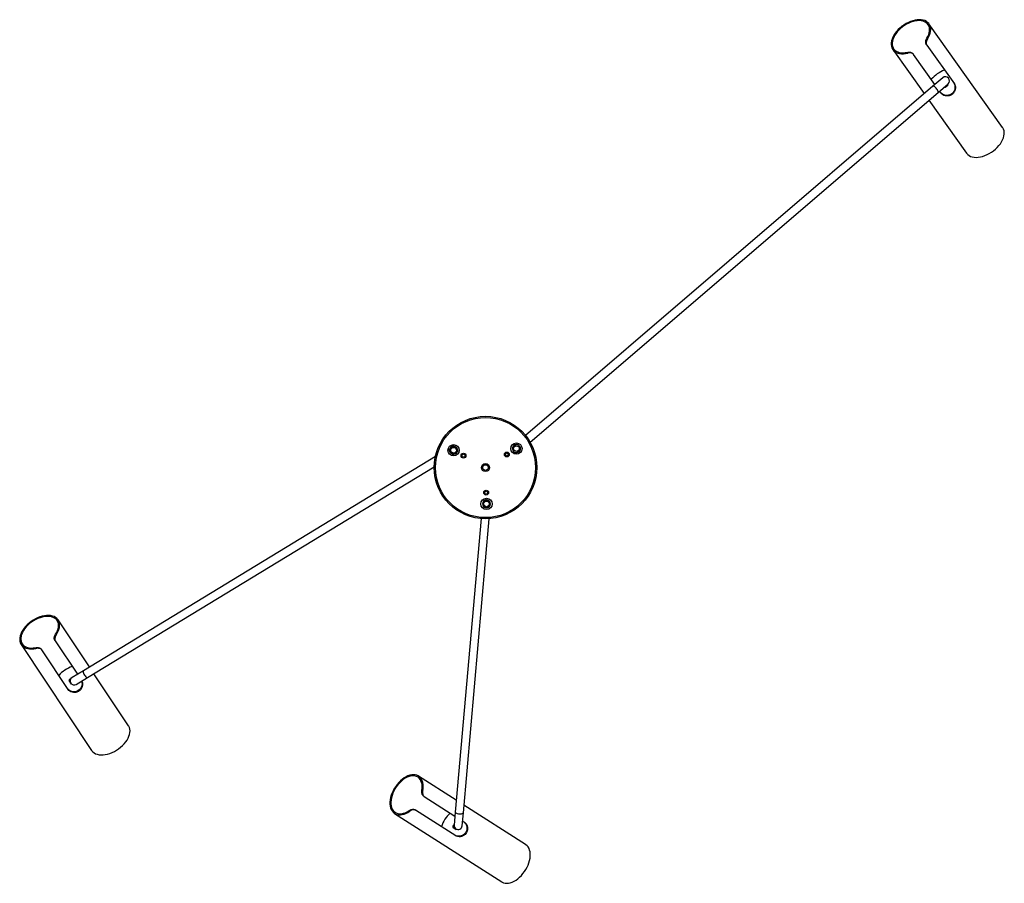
# Model space of a CAD drawing. Header units: millimetres. Extents: x 261 to 1081, y 377 to 768.
# Tile 3 of 4: x 536 to 780, y 554 to 768. Entities that reach past the tile are written whole.
import ezdxf

# ---------------------------------------------------------------- set-up
doc = ezdxf.new("R2010")
doc.units = ezdxf.units.MM

msp = doc.modelspace()

# ---------------------------------------------------------------- linework, layer by layer
at = {"color": 7, "linetype": 'Continuous', "lineweight": 25}
for p, q in [((779.27, 740.87), (761.02, 766.55)), ((760.46, 761.3), (760.34, 761.47)), ((760.46, 761.3), (767.3, 751.68)), ((760.5, 762.97), (760.63, 762.78)), ((752.06, 760.18), (759.82, 749.25)), ((755.74, 759.31), (755.61, 759.49)), ((757.08, 759.15), (757.2, 758.99)), ((762.49, 751.54), (757.2, 758.99)), ((764.44, 753.21), (761.96, 751.09)), ((763.26, 749.57), (765.74, 751.69)), ((765.73, 751.47), (765.64, 751.6)), ((761.96, 751.09), (661.06, 664.54)), ((662.19, 662.88), (763.26, 749.57)), ((764.04, 749.36), (763.65, 749.9)), ((764.72, 750.82), (764.75, 750.77)), ((760.99, 747.61), (770.31, 734.5)), ((643.3, 661.86), (642.34, 661.28)), ((643.33, 661.88), (643.3, 661.86)), ((657.82, 661.38), (657.84, 661.52)), ((657.82, 661.38), (657.9, 661.38)), ((657.84, 661.52), (657.88, 661.55)), ((657.85, 661.38), (657.88, 661.55)), ((657.9, 661.38), (657.93, 661.59)), ((658.75, 662.3), (657.93, 661.59)), ((658.88, 660.31), (659.8, 661.09)), ((638.74, 659.33), (551.52, 606.27)), ((643.28, 659.98), (644.02, 660.43)), ((644.21, 660.65), (644.16, 660.52)), ((552.56, 604.56), (638.45, 656.81)), ((650.69, 648.29), (650.58, 647.11)), ((652.06, 647.02), (652.1, 647.06)), ((652.1, 647.06), (652.19, 648.09)), ((652.15, 648.24), (652.2, 648.19)), ((650.06, 643.95), (643.66, 571.24)), ((645.66, 571.07), (652.07, 643.93)), ((553.03, 607.19), (545.28, 618.85)), ((544.65, 615.28), (544.77, 615.1)), ((536.12, 612.76), (553.55, 586.53)), ((544.55, 613.63), (544.44, 613.79)), ((544.55, 613.63), (550.04, 605.37)), ((539.78, 611.78), (539.65, 611.96)), ((541.11, 611.58), (541.22, 611.41)), ((547.76, 601.57), (541.22, 611.41)), ((551.52, 606.27), (548.74, 604.58)), ((562.71, 592.61), (554.14, 605.52)), ((547.93, 603.85), (548.51, 602.96)), ((548.51, 602.96), (548.59, 602.98)), ((549.78, 602.87), (552.56, 604.56)), ((643.92, 574.17), (634.54, 580.16)), ((635.41, 576.64), (635.59, 576.52)), ((635.99, 575.08), (635.82, 575.19)), ((635.99, 575.08), (643.57, 570.24)), ((628.63, 570.89), (655.17, 553.93)), ((632.37, 571.46), (632.18, 571.58)), ((633.67, 571.82), (633.83, 571.71)), ((643.79, 565.35), (633.83, 571.71)), ((643.66, 571.24), (643.38, 568)), ((645.37, 567.82), (645.66, 571.07)), ((661.09, 563.2), (645.82, 572.96)), ((645.48, 569.02), (645.94, 568.73)), ((643.03, 567.5), (643.92, 566.93)), ((643.92, 566.93), (644, 566.98))]:
    msp.add_line(p, q, dxfattribs=at)
at = {"color": 7, "linetype": 'Continuous', "lineweight": 25, "flags": 128}
for points in [[(760.63, 762.78), (760.91, 763.26), (761.13, 763.74), (761.3, 764.22), (761.4, 764.68), (761.44, 765.13), (761.41, 765.55), (761.32, 765.95), (761.17, 766.31), (760.96, 766.64), (760.69, 766.92), (760.37, 767.15), (760, 767.34), (759.58, 767.47), (759.12, 767.55), (758.64, 767.58), (758.12, 767.55), (757.58, 767.47), (757.03, 767.33), (756.47, 767.15), (755.92, 766.91), (755.37, 766.63), (754.84, 766.3), (754.33, 765.94), (753.84, 765.54), (753.4, 765.12), (752.99, 764.67), (752.63, 764.21), (752.32, 763.73), (752.07, 763.25), (751.87, 762.77), (751.73, 762.3), (751.66, 761.84), (751.65, 761.41), (751.7, 760.99), (751.82, 760.61), (752, 760.27), (752.23, 759.96), (752.53, 759.7), (752.87, 759.49), (753.26, 759.32), (753.7, 759.21), (754.17, 759.15), (754.67, 759.15), (755.2, 759.2), (755.74, 759.31)], [(760.5, 762.97), (760.76, 763.43), (760.95, 763.9), (761.09, 764.36), (761.16, 764.81), (761.16, 765.23), (761.11, 765.63), (760.99, 766), (760.81, 766.33), (760.57, 766.62), (760.27, 766.87), (759.93, 767.07), (759.54, 767.22), (759.1, 767.31), (758.63, 767.35), (758.13, 767.33), (757.61, 767.26), (757.08, 767.14), (756.53, 766.96), (755.99, 766.74), (755.46, 766.46), (754.94, 766.15), (754.44, 765.79), (753.97, 765.41), (753.54, 764.99), (753.15, 764.55), (752.8, 764.1), (752.51, 763.63), (752.27, 763.17), (752.09, 762.7), (751.97, 762.24), (751.92, 761.8), (751.93, 761.38), (752, 760.99), (752.14, 760.63), (752.33, 760.31), (752.59, 760.03), (752.9, 759.8), (753.26, 759.61), (753.66, 759.48), (754.1, 759.4), (754.58, 759.38), (755.09, 759.41), (755.61, 759.49)], [(770.31, 734.5), (770.36, 734.42), (770.63, 734.14), (770.95, 733.9), (771.32, 733.72), (771.74, 733.58), (772.2, 733.5), (772.69, 733.47), (773.2, 733.5), (773.74, 733.58), (774.29, 733.71), (774.85, 733.9), (775.41, 734.14), (775.96, 734.42), (776.49, 734.75), (777.01, 735.11), (777.49, 735.51), (777.94, 735.93), (778.34, 736.38), (778.7, 736.85), (779.01, 737.32), (779.27, 737.81), (779.46, 738.28), (779.6, 738.76), (779.67, 739.21), (779.68, 739.65), (779.62, 740.07), (779.51, 740.45), (779.33, 740.79), (779.27, 740.87)], [(544.77, 615.1), (545.07, 615.57), (545.3, 616.04), (545.48, 616.51), (545.6, 616.97), (545.65, 617.42), (545.64, 617.84), (545.56, 618.24), (545.42, 618.61), (545.22, 618.94), (544.96, 619.23), (544.65, 619.47), (544.28, 619.67), (543.87, 619.82), (543.42, 619.91), (542.93, 619.95), (542.41, 619.94), (541.87, 619.88), (541.32, 619.76), (540.75, 619.59), (540.19, 619.37), (539.63, 619.11), (539.09, 618.8), (538.57, 618.45), (538.07, 618.07), (537.61, 617.66), (537.19, 617.22), (536.82, 616.77), (536.49, 616.31), (536.23, 615.83), (536.01, 615.36), (535.86, 614.9), (535.78, 614.44), (535.75, 614), (535.79, 613.59), (535.9, 613.2), (536.06, 612.85), (536.29, 612.54), (536.57, 612.27), (536.91, 612.05), (537.3, 611.87), (537.73, 611.74), (538.2, 611.67), (538.7, 611.65), (539.23, 611.69), (539.78, 611.78)], [(544.65, 615.28), (544.92, 615.74), (545.13, 616.21), (545.27, 616.66), (545.36, 617.1), (545.38, 617.53), (545.34, 617.93), (545.23, 618.3), (545.06, 618.64), (544.83, 618.94), (544.54, 619.19), (544.2, 619.4), (543.81, 619.56), (543.38, 619.67), (542.92, 619.72), (542.42, 619.72), (541.89, 619.67), (541.36, 619.56), (540.81, 619.4), (540.26, 619.19), (539.71, 618.94), (539.19, 618.64), (538.68, 618.3), (538.2, 617.93), (537.75, 617.53), (537.34, 617.1), (536.98, 616.66), (536.68, 616.2), (536.42, 615.74), (536.23, 615.28), (536.1, 614.83), (536.03, 614.39), (536.03, 613.97), (536.09, 613.58), (536.21, 613.21), (536.4, 612.89), (536.64, 612.6), (536.95, 612.36), (537.3, 612.16), (537.7, 612.01), (538.14, 611.92), (538.62, 611.88), (539.12, 611.9), (539.65, 611.96)], [(551.09, 603.67), (551.18, 603.46), (551.22, 602.87), (551.06, 602.24), (550.7, 601.66), (550.18, 601.24), (549.59, 601.03), (548.96, 601.01), (548.34, 601.18), (547.83, 601.52), (547.65, 601.74), (547.65, 601.74)], [(551.13, 603.69), (551.29, 603.29), (551.32, 602.71), (551.17, 602.08), (550.8, 601.5), (550.28, 601.09), (549.68, 600.88), (549.05, 600.85), (548.43, 601.02), (547.93, 601.36), (547.76, 601.57), (547.76, 601.57)], [(553.55, 586.53), (553.61, 586.45), (553.87, 586.15), (554.18, 585.91), (554.54, 585.71), (554.96, 585.56), (555.41, 585.46), (555.9, 585.42), (556.42, 585.43), (556.96, 585.5), (557.51, 585.61), (558.08, 585.78), (558.64, 586), (559.2, 586.27), (559.74, 586.58), (560.27, 586.92), (560.76, 587.31), (561.22, 587.72), (561.64, 588.15), (562.02, 588.61), (562.34, 589.07), (562.61, 589.55), (562.82, 590.02), (562.97, 590.49), (563.06, 590.94), (563.08, 591.38), (563.04, 591.79), (562.93, 592.18), (562.77, 592.53), (562.71, 592.61)], [(635.59, 576.52), (635.67, 577.07), (635.7, 577.6), (635.67, 578.1), (635.59, 578.57), (635.46, 579), (635.28, 579.38), (635.04, 579.71), (634.77, 579.99), (634.45, 580.21), (634.1, 580.37), (633.71, 580.47), (633.3, 580.5), (632.86, 580.47), (632.41, 580.37), (631.94, 580.22), (631.47, 580), (631.01, 579.72), (630.55, 579.39), (630.1, 579), (629.68, 578.57), (629.27, 578.11), (628.9, 577.61), (628.56, 577.08), (628.27, 576.53), (628.01, 575.97), (627.8, 575.4), (627.64, 574.84), (627.53, 574.28), (627.48, 573.74), (627.48, 573.22), (627.53, 572.73), (627.63, 572.28), (627.79, 571.87), (627.99, 571.51), (628.24, 571.2), (628.54, 570.95), (628.87, 570.75), (629.24, 570.62), (629.64, 570.55), (630.06, 570.54), (630.51, 570.6), (630.97, 570.73), (631.43, 570.91), (631.9, 571.16), (632.37, 571.46)], [(635.41, 576.64), (635.46, 577.17), (635.47, 577.67), (635.42, 578.15), (635.32, 578.59), (635.17, 578.99), (634.97, 579.34), (634.72, 579.64), (634.43, 579.88), (634.09, 580.06), (633.73, 580.17), (633.33, 580.23), (632.91, 580.22), (632.48, 580.14), (632.03, 580), (631.57, 579.8), (631.11, 579.54), (630.66, 579.22), (630.23, 578.85), (629.81, 578.44), (629.42, 577.99), (629.05, 577.5), (628.72, 576.99), (628.43, 576.45), (628.19, 575.9), (627.99, 575.35), (627.84, 574.8), (627.74, 574.26), (627.7, 573.73), (627.71, 573.24), (627.77, 572.77), (627.88, 572.34), (628.05, 571.95), (628.27, 571.62), (628.53, 571.34), (628.83, 571.11), (629.17, 570.95), (629.54, 570.85), (629.95, 570.81), (630.37, 570.84), (630.81, 570.93), (631.27, 571.09), (631.72, 571.31), (632.18, 571.58)], [(655.17, 553.93), (655.26, 553.88), (655.61, 553.72), (656, 553.62), (656.41, 553.59), (656.85, 553.62), (657.3, 553.71), (657.77, 553.87), (658.24, 554.09), (658.71, 554.37), (659.17, 554.7), (659.61, 555.08), (660.04, 555.51), (660.44, 555.98), (660.82, 556.48), (661.15, 557.01), (661.45, 557.56), (661.71, 558.12), (661.92, 558.69), (662.08, 559.26), (662.18, 559.82), (662.24, 560.36), (662.24, 560.88), (662.19, 561.37), (662.08, 561.82), (661.93, 562.23), (661.72, 562.59), (661.47, 562.9), (661.17, 563.15), (661.09, 563.2)]]:
    msp.add_lwpolyline(points, dxfattribs=at)
at = {"color": 8, "linetype": 'Continuous', "lineweight": 25, "flags": 128}
for points in [[(763.26, 749.57), (763.31, 749.66), (763.31, 749.8), (763.25, 749.97), (763.15, 750.18), (763, 750.39), (762.83, 750.6), (762.64, 750.79), (762.45, 750.95), (762.28, 751.06), (762.12, 751.11), (762, 751.11), (761.96, 751.09)], [(551.52, 606.27), (551.46, 606.19), (551.44, 606.05), (551.47, 605.87), (551.54, 605.65), (551.65, 605.42), (551.78, 605.18), (551.94, 604.96), (552.1, 604.78), (552.26, 604.64), (552.4, 604.56), (552.52, 604.55), (552.56, 604.56)], [(643.66, 571.24), (643.69, 571.15), (643.79, 571.05), (643.96, 570.96), (644.17, 570.89), (644.43, 570.84), (644.7, 570.8), (644.96, 570.8), (645.21, 570.82), (645.41, 570.87), (645.56, 570.94), (645.64, 571.02), (645.66, 571.07)]]:
    msp.add_lwpolyline(points, dxfattribs=at)
at = {"color": 7, "linetype": 'Continuous', "lineweight": 25}
for centre, radius in [((651.15, 656.6), 12.7), ((651.15, 656.6), 12.4), ((643.24, 660.89), 1.4), ((643.24, 660.89), 0.7), ((658.82, 661.3), 1.4), ((658.82, 661.3), 0.7), ((645.7, 659.56), 0.6), ((645.7, 659.56), 0.4), ((656.43, 659.84), 0.6), ((656.43, 659.84), 0.4), ((651.15, 656.6), 1), ((651.39, 647.6), 1.4), ((651.31, 650.4), 0.6), ((651.31, 650.4), 0.4), ((651.39, 647.6), 0.7)]:
    msp.add_circle(centre, radius, dxfattribs=at)
at = {"color": 7, "linetype": 'Continuous'}
for radius in [1, 0.7]:
    msp.add_circle((651.15, 656.6), radius, dxfattribs=at)
at = {"color": 7, "linetype": 'Continuous', "lineweight": 25}
for centre, radius, start, end in [((767.72, 747.6), 8.04, 125.2298, 139.6257), ((767.76, 747.62), 8.04, 111.1752, 125.5712), ((765.09, 752.45), 1, 310.6189, 130.6189), ((764.39, 752.32), 1.59, 283.2872, 327.5137), ((643.24, 660.89), 1, 84.3814, 157.7527), ((658.82, 661.3), 1, 175.6189, 273.7491), ((658.82, 661.3), 1, 93.6788, 165.0107), ((658.82, 661.3), 1, 347.4888, 90.1776), ((658.82, 661.3), 1, 274.8499, 346.1692), ((643.24, 660.89), 1, 251.7435, 337.7426), ((651.39, 647.6), 1, 134.9836, 223.1822), ((651.39, 647.6), 1, 312.6417, 39.9714), ((551.38, 599.69), 8.04, 123.4296, 137.8256), ((551.42, 599.72), 8.04, 109.3751, 123.771), ((549.23, 602.97), 1.57, 118.7212, 145.8565), ((549.24, 602.9), 1.47, 129.151, 146.2886), ((549.26, 603.72), 1, 121.3117, 301.3117), ((647.89, 565.14), 8.04, 133.215, 147.6109), ((647.86, 565.1), 8.04, 147.2695, 161.6655), ((644.6, 567.21), 1.6, 138.4608, 169.5209), ((644.67, 567.15), 1.54, 147.5126, 169.8562), ((644.37, 567.91), 1, 174.9714, 354.9714)]:
    msp.add_arc(centre, radius, start, end, dxfattribs=at)
for points, knots in [([(760.34, 761.47), (760.3, 761.54), (760.22, 761.69), (760.19, 761.99), (760.23, 762.31), (760.33, 762.66), (760.44, 762.86), (760.5, 762.97)], [0, 0, 0, 0, 0.186105, 0.372078, 0.561736, 0.764155, 1, 1, 1, 1]), ([(760.63, 762.78), (760.57, 762.67), (760.44, 762.44), (760.32, 762.04), (760.31, 761.67), (760.37, 761.44), (760.44, 761.33), (760.46, 761.3)], [0, 0, 0, 0, 0.25211, 0.505501, 0.72652, 0.925244, 1, 1, 1, 1]), ([(755.61, 759.49), (755.77, 759.52), (756.04, 759.56), (756.46, 759.52), (756.79, 759.41), (756.99, 759.27), (757.06, 759.18), (757.08, 759.15)], [0, 0, 0, 0, 0.302235, 0.516534, 0.731584, 0.927824, 1, 1, 1, 1]), ([(757.2, 758.99), (757.14, 759.05), (757.02, 759.18), (756.75, 759.31), (756.43, 759.37), (756.08, 759.37), (755.86, 759.33), (755.74, 759.31)], [0, 0, 0, 0, 0.189323, 0.378528, 0.571124, 0.775371, 1, 1, 1, 1]), ([(767.18, 751.84), (767.27, 751.68), (767.44, 751.38), (767.49, 750.76), (767.36, 750.12), (767.02, 749.52), (766.5, 749.08), (765.89, 748.84), (765.24, 748.8), (764.61, 748.96), (764.16, 749.23), (763.98, 749.45), (763.92, 749.52)], [0, 0, 0, 0, 0.10185, 0.203508, 0.310026, 0.42031, 0.525573, 0.625401, 0.726756, 0.834323, 0.944428, 1, 1, 1, 1]), ([(767.3, 751.68), (767.38, 751.52), (767.55, 751.21), (767.6, 750.6), (767.46, 749.96), (767.12, 749.36), (766.6, 748.93), (765.99, 748.69), (765.34, 748.65), (764.71, 748.8), (764.27, 749.08), (764.1, 749.29), (764.04, 749.36)], [0, 0, 0, 0, 0.102446, 0.204721, 0.311352, 0.421299, 0.526724, 0.627275, 0.729304, 0.83698, 0.946708, 1, 1, 1, 1]), ([(643.15, 659.9), (643.1, 659.91), (642.92, 659.93), (642.63, 660.07), (642.36, 660.36), (642.23, 660.73), (642.24, 661.05), (642.3, 661.22), (642.32, 661.27)], [0, 0, 0, 0, 0.080163, 0.290081, 0.5, 0.709919, 0.919837, 1, 1, 1, 1]), ([(642.34, 661.28), (642.34, 661.28), (642.3, 661.18), (642.25, 660.95), (642.3, 660.63), (642.45, 660.33), (642.69, 660.11), (642.98, 659.98), (643.18, 659.98), (643.28, 659.98)], [0, 0, 0, 0, 0.005024, 0.177753, 0.348319, 0.516679, 0.684261, 0.848282, 1, 1, 1, 1]), ([(644.02, 660.43), (644.05, 660.49), (644.13, 660.64), (644.18, 660.91), (644.13, 661.22), (643.98, 661.5), (643.75, 661.72), (643.5, 661.83), (643.35, 661.86), (643.3, 661.86)], [0, 0, 0, 0, 0.102126, 0.260885, 0.423093, 0.586345, 0.751341, 0.919062, 1, 1, 1, 1]), ([(643.33, 661.88), (643.37, 661.88), (643.55, 661.85), (643.84, 661.71), (644.11, 661.42), (644.24, 661.05), (644.23, 660.73), (644.17, 660.56), (644.16, 660.51)], [0, 0, 0, 0, 0.080163, 0.290081, 0.5, 0.709919, 0.919837, 1, 1, 1, 1]), ([(658.75, 662.3), (658.77, 662.3), (658.79, 662.3), (658.81, 662.3), (658.82, 662.3)], [0, 0, 0, 0, 0.926872, 1, 1, 1, 1]), ([(643.15, 659.9), (643.17, 659.91), (643.2, 659.93), (643.24, 659.96), (643.27, 659.97), (643.28, 659.98)], [0, 0, 0, 0, 0.4215173, 0.8356958, 1, 1, 1, 1]), ([(644.02, 660.43), (644.04, 660.44), (644.07, 660.46), (644.12, 660.49), (644.14, 660.51), (644.16, 660.51)], [0, 0, 0, 0, 0.411217, 0.7055, 1, 1, 1, 1]), ([(650.58, 647.11), (650.62, 647.05), (650.73, 646.91), (650.97, 646.76), (651.27, 646.67), (651.59, 646.7), (651.87, 646.82), (652, 646.95), (652.06, 647.02)], [0, 0, 0, 0, 0.119091, 0.303918, 0.485364, 0.666911, 0.844661, 1, 1, 1, 1]), ([(652.08, 646.9), (652.06, 646.88), (651.95, 646.77), (651.69, 646.63), (651.3, 646.59), (650.92, 646.7), (650.69, 646.88), (650.59, 647.01), (650.58, 647.03)], [0, 0, 0, 0, 0.048507, 0.274253, 0.5, 0.725747, 0.951494, 1, 1, 1, 1]), ([(651.07, 648.54), (650.97, 648.5), (650.83, 648.43), (650.72, 648.32), (650.69, 648.29)], [0, 0, 0, 0, 0.689858, 1, 1, 1, 1]), ([(650.69, 648.31), (650.71, 648.33), (650.74, 648.36), (650.79, 648.38), (650.81, 648.39)], [0, 0, 0, 0, 0.560734, 1, 1, 1, 1]), ([(651.07, 648.54), (651.21, 648.57), (651.47, 648.62), (651.86, 648.5), (652.09, 648.32), (652.18, 648.2), (652.2, 648.17)], [0, 0, 0, 0, 0.320819, 0.627465, 0.934111, 1, 1, 1, 1]), ([(652.19, 648.09), (652.19, 648.1), (652.13, 648.19), (652, 648.36), (651.72, 648.53), (651.4, 648.6), (651.18, 648.56), (651.07, 648.54)], [0, 0, 0, 0, 0.008531, 0.249567, 0.495001, 0.743783, 1, 1, 1, 1]), ([(652.08, 646.9), (652.09, 646.92), (652.09, 646.95), (652.09, 647.01), (652.1, 647.04), (652.1, 647.06)], [0, 0, 0, 0, 0.368212, 0.684023, 1, 1, 1, 1]), ([(652.19, 648.09), (652.19, 648.11), (652.19, 648.13), (652.2, 648.16), (652.2, 648.17)], [0, 0, 0, 0, 0.499908, 1, 1, 1, 1]), ([(544.44, 613.79), (544.4, 613.87), (544.32, 614.02), (544.3, 614.32), (544.35, 614.64), (544.47, 614.98), (544.59, 615.18), (544.65, 615.28)], [0, 0, 0, 0, 0.186105, 0.372078, 0.561736, 0.764155, 1, 1, 1, 1]), ([(544.77, 615.1), (544.7, 614.99), (544.56, 614.76), (544.44, 614.36), (544.41, 614), (544.47, 613.76), (544.53, 613.65), (544.55, 613.63)], [0, 0, 0, 0, 0.25211, 0.505501, 0.72652, 0.925244, 1, 1, 1, 1]), ([(539.65, 611.96), (539.81, 611.98), (540.08, 612.02), (540.5, 611.96), (540.82, 611.85), (541.02, 611.7), (541.09, 611.6), (541.11, 611.58)], [0, 0, 0, 0, 0.302235, 0.516534, 0.731584, 0.927824, 1, 1, 1, 1]), ([(541.22, 611.41), (541.16, 611.48), (541.05, 611.61), (540.78, 611.74), (540.46, 611.82), (540.11, 611.83), (539.89, 611.8), (539.78, 611.78)], [0, 0, 0, 0, 0.189323, 0.378528, 0.571124, 0.775371, 1, 1, 1, 1]), ([(635.82, 575.19), (635.75, 575.24), (635.62, 575.35), (635.48, 575.62), (635.39, 575.93), (635.37, 576.29), (635.39, 576.52), (635.41, 576.64)], [0, 0, 0, 0, 0.186105, 0.372078, 0.561736, 0.764155, 1, 1, 1, 1]), ([(635.59, 576.52), (635.58, 576.39), (635.54, 576.13), (635.58, 575.71), (635.71, 575.37), (635.86, 575.17), (635.96, 575.1), (635.99, 575.08)], [0, 0, 0, 0, 0.25211, 0.505501, 0.72652, 0.925244, 1, 1, 1, 1]), ([(632.18, 571.58), (632.31, 571.67), (632.55, 571.81), (632.95, 571.93), (633.3, 571.95), (633.53, 571.9), (633.64, 571.84), (633.67, 571.82)], [0, 0, 0, 0, 0.302235, 0.516534, 0.731584, 0.927824, 1, 1, 1, 1]), ([(633.83, 571.71), (633.76, 571.75), (633.6, 571.83), (633.3, 571.84), (632.98, 571.78), (632.65, 571.65), (632.46, 571.53), (632.37, 571.46)], [0, 0, 0, 0, 0.189323, 0.378528, 0.571124, 0.775371, 1, 1, 1, 1]), ([(645.77, 568.83), (645.91, 568.72), (646.18, 568.5), (646.46, 567.95), (646.58, 567.3), (646.49, 566.62), (646.18, 566.02), (645.7, 565.57), (645.11, 565.29), (644.47, 565.2), (643.95, 565.28), (643.7, 565.42), (643.62, 565.46)], [0, 0, 0, 0, 0.10185, 0.203508, 0.310026, 0.42031, 0.525573, 0.625401, 0.726756, 0.834323, 0.944428, 1, 1, 1, 1]), ([(645.94, 568.73), (646.08, 568.61), (646.35, 568.39), (646.63, 567.84), (646.74, 567.19), (646.64, 566.51), (646.33, 565.91), (645.85, 565.46), (645.26, 565.18), (644.62, 565.09), (644.11, 565.18), (643.87, 565.31), (643.79, 565.35)], [0, 0, 0, 0, 0.102446, 0.204721, 0.311352, 0.421299, 0.526724, 0.627275, 0.729304, 0.83698, 0.946708, 1, 1, 1, 1])]:
    msp.add_open_spline(points, degree=3, knots=knots, dxfattribs=at)

doc.saveas('drawing.dxf')
